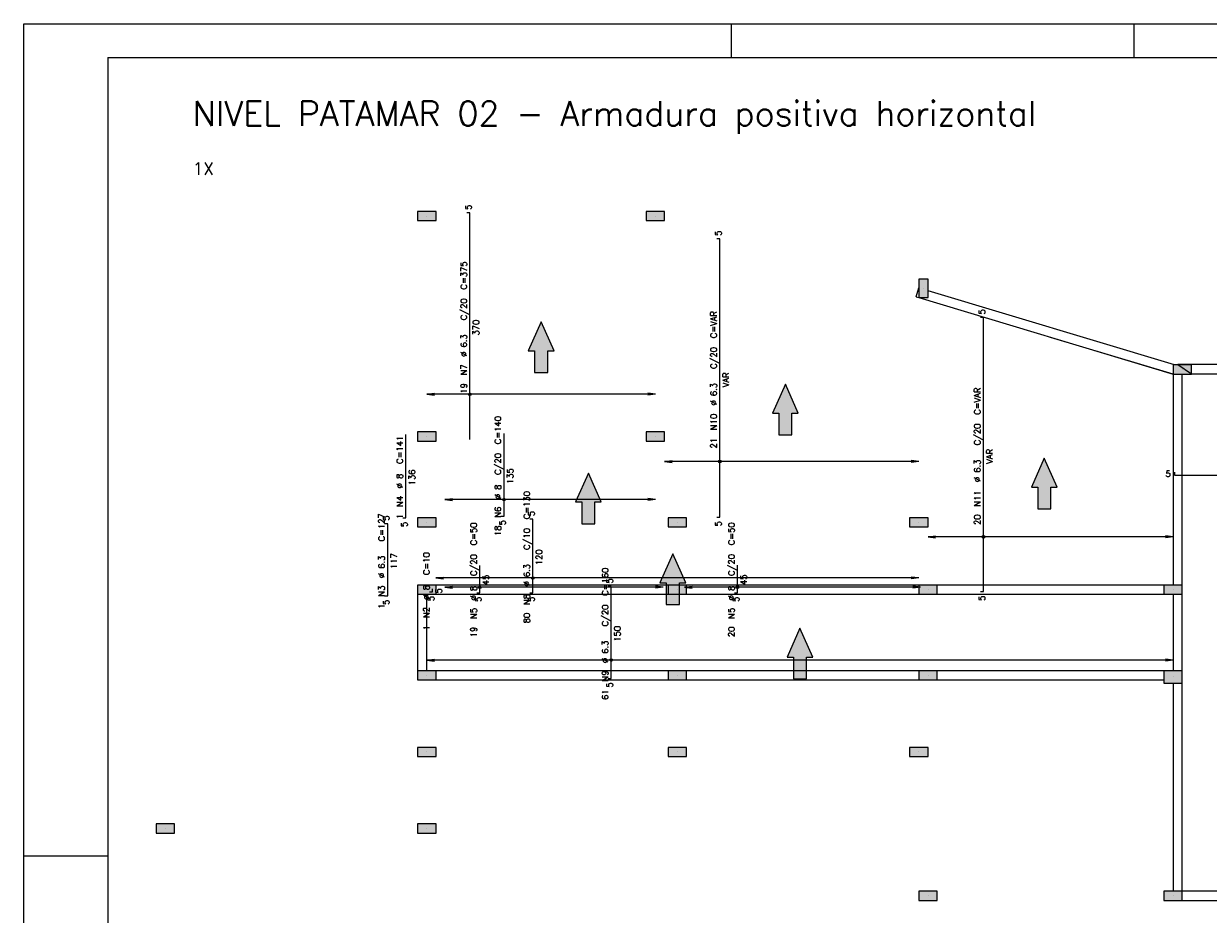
# Model space of a CAD drawing. Extents: x 0 to 119, y 0 to 84.
# Tile 4 of 12: x 0 to 35, y 58 to 84. Entities that reach past the tile are written whole.
import ezdxf

# ---------------------------------------------------------------- set-up
doc = ezdxf.new("R2010")
doc.units = 0
doc.header["$MEASUREMENT"] = 0
for name, color, linetype in [('1', 1, 'CONTINUOUS'), ('2', 2, 'CONTINUOUS'), ('6', 6, 'CONTINUOUS'), ('7', 7, 'CONTINUOUS'), ('8', 8, 'CONTINUOUS'), ('9', 9, 'CONTINUOUS')]:
    doc.layers.add(name, color=color, linetype=linetype)
doc.styles.get("Standard").update_dxf_attribs({"font": 'ROMANS.SHX'})

msp = doc.modelspace()

# ---------------------------------------------------------------- linework, layer by layer
at = {"layer": '1', "linetype": 'Continuous'}
for p, q in [((0, 0), (0, 84.099998)), ((0, 84.099998), (118.900002, 84.099998)), ((21, 83.099998), (21, 84.099998)), ((32.950001, 83.099998), (32.950001, 84.099998)), ((11.963434, 78.390398), (11.963434, 78.390398)), ((18.745252, 78.390398), (18.745252, 78.390398)), ((26.699797, 76.241755), (26.699797, 76.241755)), ((34.108888, 73.696478), (30.472525, 74.78867)), ((34.381615, 73.832841), (34.381615, 73.832841)), ((11.963434, 71.844944), (11.963434, 71.844944)), ((18.745252, 71.844944), (18.745252, 71.844944)), ((11.963434, 69.299489), (11.963434, 69.299489)), ((19.399797, 69.299489), (19.399797, 69.299489)), ((26.563434, 69.299489), (26.563434, 69.299489)), ((11.963434, 67.299489), (11.963434, 67.299489)), ((19.399797, 67.299489), (19.399797, 67.299489)), ((26.836161, 67.299489), (26.836161, 67.299489)), ((34.108888, 67.435853), (30.472525, 67.435853)), ((34.108888, 67.299489), (34.108888, 67.299489)), ((11.963434, 64.754035), (11.963434, 64.754035)), ((19.399797, 64.754035), (19.399797, 64.754035)), ((26.836161, 64.754035), (26.836161, 64.754035)), ((34.108888, 64.70858), (34.108888, 64.70858)), ((11.963434, 62.481307), (11.963434, 62.481307)), ((19.399797, 62.481307), (19.399797, 62.481307)), ((26.563434, 62.481307), (26.563434, 62.481307)), ((4.199797, 60.20858), (4.199797, 60.20858)), ((11.963434, 60.20858), (11.963434, 60.20858)), ((0, 59.400002), (2.5, 59.400002)), ((26.836161, 58.20858), (26.836161, 58.20858)), ((34.108888, 58.20858), (34.108888, 58.20858))]:
    msp.add_line(p, q, dxfattribs=at)
for points in [[(26.484779, 75.992831), (26.563434, 76.25397)], [(26.484779, 75.992831), (26.563434, 75.96914)], [(26.563434, 75.96914), (34.108888, 73.696478)], [(34.149069, 73.969205), (26.836161, 76.171826)], [(41.32707, 73.981307), (34.245252, 73.981307)], [(34.245252, 73.981307), (34.654343, 73.70858)], [(34.108888, 73.696478), (34.108888, 67.435853)], [(34.381615, 67.435853), (34.381615, 73.696478)], [(34.654343, 73.70858), (41.32707, 73.70858)], [(11.690706, 67.163125), (11.690706, 64.890398)], [(11.963434, 64.890398), (11.963434, 67.163125)], [(19.12707, 67.435853), (12.236161, 67.435853)], [(12.236161, 67.163125), (19.12707, 67.163125)], [(26.563434, 67.435853), (19.672525, 67.435853)], [(19.672525, 67.163125), (26.563434, 67.163125)], [(33.836161, 67.435853), (27.108888, 67.435853)], [(27.108888, 67.163125), (33.836161, 67.163125)], [(34.108888, 67.163125), (34.108888, 64.890398)], [(34.381615, 64.890398), (34.381615, 67.163125)], [(19.12707, 64.890398), (12.236161, 64.890398)], [(26.563434, 64.890398), (19.672525, 64.890398)], [(33.836161, 64.890398), (27.108888, 64.890398)], [(12.236161, 64.617671), (19.12707, 64.617671)], [(19.672525, 64.617671), (26.563434, 64.617671)], [(27.108888, 64.617671), (33.836161, 64.617671)], [(34.108888, 64.526762), (34.108888, 58.344944)], [(34.381615, 58.344944), (34.381615, 64.526762)], [(37.690706, 58.344944), (34.381615, 58.344944)], [(34.381615, 58.072216), (37.690706, 58.072216)]]:
    msp.add_lwpolyline(points, dxfattribs=at)
at = {"layer": '2', "linetype": 'Continuous'}
for p, q in [((11.963434, 73.099489), (12.188762, 73.129154)), ((18.745252, 73.099489), (18.519923, 73.129154)), ((18.745252, 73.099489), (11.963434, 73.099489)), ((11.963434, 73.099489), (12.188762, 73.069824)), ((11.963434, 73.099489), (11.963434, 73.099489)), ((18.745252, 73.099489), (18.519923, 73.069824)), ((18.745252, 73.099489), (18.745252, 73.099489)), ((19.017979, 71.103074), (19.243307, 71.132739)), ((26.563434, 71.103074), (19.017979, 71.103074)), ((19.017979, 71.103074), (19.243307, 71.073408)), ((19.017979, 71.103074), (19.017979, 71.103074)), ((26.563434, 71.103074), (26.338105, 71.132739)), ((26.563434, 71.103074), (26.338105, 71.073408)), ((26.563434, 71.103074), (26.563434, 71.103074)), ((12.498838, 69.972216), (12.724167, 70.001881)), ((18.745252, 69.972216), (12.498838, 69.972216)), ((12.498838, 69.972216), (12.724167, 69.942551)), ((12.498838, 69.972216), (12.498838, 69.972216)), ((18.745252, 69.972216), (18.519923, 70.001881)), ((18.745252, 69.972216), (18.519923, 69.942551)), ((18.745252, 69.972216), (18.745252, 69.972216)), ((26.836161, 68.867966), (27.061489, 68.897631)), ((34.108888, 68.867966), (26.836161, 68.867966)), ((26.836161, 68.867966), (27.061489, 68.838301)), ((26.836161, 68.867966), (26.836161, 68.867966)), ((34.108888, 68.867966), (33.88356, 68.897631)), ((34.108888, 68.867966), (33.88356, 68.838301)), ((34.108888, 68.867966), (34.108888, 68.867966)), ((12.233804, 67.644944), (12.459132, 67.674609)), ((26.563434, 67.644944), (12.233804, 67.644944)), ((12.233804, 67.644944), (12.459132, 67.615279)), ((12.233804, 67.644944), (12.233804, 67.644944)), ((26.563434, 67.644944), (26.338105, 67.674609)), ((26.563434, 67.644944), (26.338105, 67.615279)), ((26.563434, 67.644944), (26.563434, 67.644944)), ((12.497525, 67.370399), (12.722853, 67.400064)), ((18.972525, 67.370399), (12.497525, 67.370399)), ((12.497525, 67.370399), (12.722853, 67.340734)), ((12.497525, 67.370399), (12.497525, 67.370399)), ((18.972525, 67.370399), (18.747196, 67.400064)), ((18.972525, 67.370399), (18.747196, 67.340734)), ((18.972525, 67.370399), (18.972525, 67.370399)), ((19.608888, 67.372216), (19.834217, 67.401881)), ((26.608888, 67.372216), (19.608888, 67.372216)), ((19.608888, 67.372216), (19.834217, 67.342551)), ((19.608888, 67.372216), (19.608888, 67.372216)), ((26.608888, 67.372216), (26.38356, 67.401881)), ((26.608888, 67.372216), (26.38356, 67.342551)), ((26.608888, 67.372216), (26.608888, 67.372216)), ((11.963434, 65.20858), (12.188762, 65.238245)), ((34.108888, 65.20858), (11.963434, 65.20858)), ((11.963434, 65.20858), (12.188762, 65.178915)), ((11.963434, 65.20858), (11.963434, 65.20858)), ((34.108888, 65.20858), (33.88356, 65.238245)), ((34.108888, 65.20858), (33.88356, 65.178915)), ((34.108888, 65.20858), (34.108888, 65.20858))]:
    msp.add_line(p, q, dxfattribs=at)
for points in [[(11.690706, 78.526762), (11.690706, 78.254035), (12.236161, 78.254035), (12.236161, 78.526762), (11.690706, 78.526762)], [(18.472525, 78.526762), (18.472525, 78.254035), (19.017979, 78.254035), (19.017979, 78.526762), (18.472525, 78.526762)], [(26.836161, 76.514483), (26.563434, 76.514483), (26.563434, 75.969028), (26.836161, 75.969028), (26.836161, 76.514483)], [(34.654343, 73.696478), (34.654343, 73.969205), (34.108888, 73.969205), (34.108888, 73.696478), (34.654343, 73.696478)], [(11.690706, 71.981307), (11.690706, 71.70858), (12.236161, 71.70858), (12.236161, 71.981307), (11.690706, 71.981307)], [(18.472525, 71.981307), (18.472525, 71.70858), (19.017979, 71.70858), (19.017979, 71.981307), (18.472525, 71.981307)], [(11.690706, 69.435853), (11.690706, 69.163125), (12.236161, 69.163125), (12.236161, 69.435853), (11.690706, 69.435853)], [(19.12707, 69.435853), (19.12707, 69.163125), (19.672525, 69.163125), (19.672525, 69.435853), (19.12707, 69.435853)], [(26.290706, 69.435853), (26.290706, 69.163125), (26.836161, 69.163125), (26.836161, 69.435853), (26.290706, 69.435853)], [(12.236161, 67.163125), (12.236161, 67.435853), (11.690706, 67.435853), (11.690706, 67.163125), (12.236161, 67.163125)], [(19.12707, 67.435853), (19.12707, 67.163125), (19.672525, 67.163125), (19.672525, 67.435853), (19.12707, 67.435853)], [(27.108888, 67.163125), (27.108888, 67.435853), (26.563434, 67.435853), (26.563434, 67.163125), (27.108888, 67.163125)], [(34.381615, 67.163125), (34.381615, 67.435853), (33.836161, 67.435853), (33.836161, 67.163125), (34.381615, 67.163125)], [(12.236161, 64.617671), (12.236161, 64.890398), (11.690706, 64.890398), (11.690706, 64.617671), (12.236161, 64.617671)], [(19.672525, 64.617671), (19.672525, 64.890398), (19.12707, 64.890398), (19.12707, 64.617671), (19.672525, 64.617671)], [(27.108888, 64.617671), (27.108888, 64.890398), (26.563434, 64.890398), (26.563434, 64.617671), (27.108888, 64.617671)], [(34.381615, 64.526762), (34.381615, 64.890398), (33.836161, 64.890398), (33.836161, 64.526762), (34.381615, 64.526762)], [(12.236161, 62.344944), (12.236161, 62.617671), (11.690706, 62.617671), (11.690706, 62.344944), (12.236161, 62.344944)], [(19.672525, 62.344944), (19.672525, 62.617671), (19.12707, 62.617671), (19.12707, 62.344944), (19.672525, 62.344944)], [(26.836161, 62.344944), (26.836161, 62.617671), (26.290706, 62.617671), (26.290706, 62.344944), (26.836161, 62.344944)], [(4.472525, 60.072216), (4.472525, 60.344944), (3.92707, 60.344944), (3.92707, 60.072216), (4.472525, 60.072216)], [(12.236161, 60.072216), (12.236161, 60.344944), (11.690706, 60.344944), (11.690706, 60.072216), (12.236161, 60.072216)], [(27.108888, 58.072216), (27.108888, 58.344944), (26.563434, 58.344944), (26.563434, 58.072216), (27.108888, 58.072216)], [(34.381615, 58.072216), (34.381615, 58.344944), (33.836161, 58.344944), (33.836161, 58.072216), (34.381615, 58.072216)]]:
    msp.add_lwpolyline(points, dxfattribs=at)
for centre, radius in [((13.241805, 73.099489), 0.037841), ((13.241805, 73.099489), 0.018864), ((20.656683, 71.103074), 0.037841), ((20.656683, 71.103074), 0.018864), ((14.253782, 69.972216), 0.037841), ((14.253782, 69.972216), 0.018864), ((28.479797, 68.867966), 0.037841), ((28.479797, 68.867966), 0.018864), ((15.11048, 67.644944), 0.037841), ((15.11048, 67.644944), 0.018864), ((13.532979, 67.370399), 0.037841), ((13.532979, 67.370399), 0.018864), ((21.183888, 67.372216), 0.037841), ((21.183888, 67.372216), 0.018864), ((17.435105, 65.20858), 0.037841), ((17.435105, 65.20858), 0.018864)]:
    msp.add_circle(centre, radius, dxfattribs=at)
at = {"layer": '6', "linetype": 'Continuous'}
for p, q in [((13.241805, 78.481307), (13.150896, 78.481307)), ((13.241805, 71.754035), (13.241805, 78.481307)), ((20.656683, 77.71246), (20.565774, 77.71246)), ((20.656683, 69.450728), (20.656683, 77.71246)), ((28.479797, 75.377354), (28.388888, 75.377354)), ((28.479797, 67.240618), (28.479797, 75.377354)), ((11.340818, 69.430497), (11.340818, 71.908607)), ((14.253782, 69.481307), (14.253782, 71.935853)), ((34.154343, 70.784461), (34.154343, 70.693552)), ((34.154343, 70.693552), (41.82707, 70.693552)), ((10.802015, 69.254163), (10.711106, 69.254163)), ((10.802015, 67.117996), (10.802015, 69.254163)), ((11.249909, 69.430497), (11.340818, 69.430497)), ((14.162873, 69.481307), (14.253782, 69.481307)), ((15.11048, 69.390398), (15.019571, 69.390398)), ((15.11048, 67.20858), (15.11048, 69.390398)), ((20.565774, 69.450728), (20.656683, 69.450728)), ((13.532979, 67.20858), (13.532979, 68.017671)), ((21.183888, 67.20858), (21.183888, 68.026762)), ((12.04207, 67.230739), (12.132979, 67.230739)), ((12.132979, 67.230739), (12.132979, 67.321648)), ((13.44207, 67.20858), (13.532979, 67.20858)), ((15.019571, 67.20858), (15.11048, 67.20858)), ((17.435105, 67.390398), (17.344196, 67.390398)), ((17.435105, 64.663125), (17.435105, 67.390398)), ((21.092979, 67.20858), (21.183888, 67.20858)), ((28.388888, 67.240618), (28.479797, 67.240618)), ((10.711106, 67.117996), (10.802015, 67.117996)), ((17.344196, 64.663125), (17.435105, 64.663125))]:
    msp.add_line(p, q, dxfattribs=at)
for points in [[(15.55005, 73.743187), (15.55005, 74.390398), (15.737148, 74.390398), (15.354343, 75.246087), (14.971538, 74.390398), (15.158635, 74.390398), (15.158635, 73.743187), (15.55005, 73.743187)], [(22.798602, 71.892046), (22.798602, 72.539257), (22.985699, 72.539257), (22.602895, 73.394946), (22.22009, 72.539257), (22.407187, 72.539257), (22.407187, 71.892046), (22.798602, 71.892046)], [(30.481919, 69.695619), (30.481919, 70.34283), (30.669017, 70.34283), (30.286212, 71.198519), (29.903407, 70.34283), (30.090504, 70.34283), (30.090504, 69.695619), (30.481919, 69.695619)], [(16.952314, 69.253826), (16.952314, 69.901037), (17.139411, 69.901037), (16.756606, 70.756726), (16.373802, 69.901037), (16.560899, 69.901037), (16.560899, 69.253826), (16.952314, 69.253826)], [(19.459141, 66.856823), (19.459141, 67.504035), (19.646239, 67.504035), (19.263434, 68.359723), (18.880629, 67.504035), (19.067726, 67.504035), (19.067726, 66.856823), (19.459141, 66.856823)], [(23.231868, 64.652278), (23.231868, 65.299489), (23.418966, 65.299489), (23.036161, 66.155178), (22.653356, 65.299489), (22.840453, 65.299489), (22.840453, 64.652278), (23.231868, 64.652278)]]:
    msp.add_lwpolyline(points, dxfattribs=at)
at = {"layer": '8', "linetype": 'Continuous'}
for q in [(117.900002, 83.099998), (2.5, 1)]:
    msp.add_line((2.5, 83.099998), q, dxfattribs=at)
at = {"layer": '9', "linetype": 'Continuous'}
for points in [[(11.690706, 78.526762), (11.690706, 78.254035), (12.236161, 78.254035)], [(11.690706, 78.526762), (12.236161, 78.254035), (12.236161, 78.526762)], [(11.690706, 78.526762), (12.236161, 78.526762), (11.690706, 78.526762)], [(18.472525, 78.526762), (18.472525, 78.254035), (19.017979, 78.254035)], [(18.472525, 78.526762), (19.017979, 78.254035), (19.017979, 78.526762)], [(18.472525, 78.526762), (19.017979, 78.526762), (18.472525, 78.526762)], [(26.836161, 76.514483), (26.563434, 76.514483), (26.563434, 75.969028)], [(26.836161, 76.514483), (26.563434, 75.969028), (26.836161, 75.969028)], [(26.836161, 76.514483), (26.836161, 75.969028), (26.836161, 76.514483)], [(15.354343, 75.246087), (14.971538, 74.390398), (15.158635, 74.390398)], [(15.354343, 75.246087), (15.158635, 74.390398), (15.55005, 73.743187)], [(15.354343, 75.246087), (15.55005, 73.743187), (15.55005, 74.390398)], [(15.354343, 75.246087), (15.55005, 74.390398), (15.737148, 74.390398)], [(15.55005, 73.743187), (15.158635, 74.390398), (15.158635, 73.743187)], [(34.654343, 73.696478), (34.654343, 73.969205), (34.108888, 73.969205)], [(34.654343, 73.696478), (34.108888, 73.969205), (34.108888, 73.696478)], [(34.654343, 73.696478), (34.108888, 73.696478), (34.654343, 73.696478)], [(22.602895, 73.394946), (22.22009, 72.539257), (22.407187, 72.539257)], [(22.602895, 73.394946), (22.407187, 72.539257), (22.798602, 71.892046)], [(22.602895, 73.394946), (22.798602, 71.892046), (22.798602, 72.539257)], [(22.602895, 73.394946), (22.798602, 72.539257), (22.985699, 72.539257)], [(22.798602, 71.892046), (22.407187, 72.539257), (22.407187, 71.892046)], [(11.690706, 71.981307), (11.690706, 71.70858), (12.236161, 71.70858)], [(11.690706, 71.981307), (12.236161, 71.70858), (12.236161, 71.981307)], [(11.690706, 71.981307), (12.236161, 71.981307), (11.690706, 71.981307)], [(18.472525, 71.981307), (18.472525, 71.70858), (19.017979, 71.70858)], [(18.472525, 71.981307), (19.017979, 71.70858), (19.017979, 71.981307)], [(18.472525, 71.981307), (19.017979, 71.981307), (18.472525, 71.981307)], [(30.286212, 71.198519), (29.903407, 70.34283), (30.090504, 70.34283)], [(30.286212, 71.198519), (30.090504, 70.34283), (30.481919, 69.695619)], [(30.286212, 71.198519), (30.481919, 69.695619), (30.481919, 70.34283)], [(30.286212, 71.198519), (30.481919, 70.34283), (30.669017, 70.34283)], [(16.756606, 70.756726), (16.373802, 69.901037), (16.560899, 69.901037)], [(16.756606, 70.756726), (16.560899, 69.901037), (16.952314, 69.253826)], [(16.756606, 70.756726), (16.952314, 69.253826), (16.952314, 69.901037)], [(16.756606, 70.756726), (16.952314, 69.901037), (17.139411, 69.901037)], [(30.481919, 69.695619), (30.090504, 70.34283), (30.090504, 69.695619)], [(16.952314, 69.253826), (16.560899, 69.901037), (16.560899, 69.253826)], [(11.690706, 69.435853), (11.690706, 69.163125), (12.236161, 69.163125)], [(11.690706, 69.435853), (12.236161, 69.163125), (12.236161, 69.435853)], [(11.690706, 69.435853), (12.236161, 69.435853), (11.690706, 69.435853)], [(19.12707, 69.435853), (19.12707, 69.163125), (19.672525, 69.163125)], [(19.12707, 69.435853), (19.672525, 69.163125), (19.672525, 69.435853)], [(19.12707, 69.435853), (19.672525, 69.435853), (19.12707, 69.435853)], [(26.290706, 69.435853), (26.290706, 69.163125), (26.836161, 69.163125)], [(26.290706, 69.435853), (26.836161, 69.163125), (26.836161, 69.435853)], [(26.290706, 69.435853), (26.836161, 69.435853), (26.290706, 69.435853)], [(19.263434, 68.359723), (18.880629, 67.504035), (19.067726, 67.504035)], [(19.263434, 68.359723), (19.067726, 67.504035), (19.459141, 66.856823)], [(19.263434, 68.359723), (19.459141, 66.856823), (19.459141, 67.504035)], [(19.263434, 68.359723), (19.459141, 67.504035), (19.646239, 67.504035)], [(19.459141, 66.856823), (19.067726, 67.504035), (19.067726, 66.856823)], [(12.236161, 67.163125), (12.236161, 67.435853), (11.690706, 67.435853)], [(12.236161, 67.163125), (11.690706, 67.435853), (11.690706, 67.163125)], [(12.236161, 67.163125), (11.690706, 67.163125), (12.236161, 67.163125)], [(19.12707, 67.435853), (19.12707, 67.163125), (19.672525, 67.163125)], [(19.12707, 67.435853), (19.672525, 67.163125), (19.672525, 67.435853)], [(19.12707, 67.435853), (19.672525, 67.435853), (19.12707, 67.435853)], [(27.108888, 67.163125), (27.108888, 67.435853), (26.563434, 67.435853)], [(27.108888, 67.163125), (26.563434, 67.435853), (26.563434, 67.163125)], [(27.108888, 67.163125), (26.563434, 67.163125), (27.108888, 67.163125)], [(34.381615, 67.163125), (34.381615, 67.435853), (33.836161, 67.435853)], [(34.381615, 67.163125), (33.836161, 67.435853), (33.836161, 67.163125)], [(34.381615, 67.163125), (33.836161, 67.163125), (34.381615, 67.163125)], [(23.036161, 66.155178), (22.653356, 65.299489), (22.840453, 65.299489)], [(23.036161, 66.155178), (22.840453, 65.299489), (23.231868, 64.652278)], [(23.036161, 66.155178), (23.231868, 64.652278), (23.231868, 65.299489)], [(23.036161, 66.155178), (23.231868, 65.299489), (23.418966, 65.299489)], [(23.231868, 64.652278), (22.840453, 65.299489), (22.840453, 64.652278)], [(12.236161, 64.617671), (12.236161, 64.890398), (11.690706, 64.890398)], [(12.236161, 64.617671), (11.690706, 64.890398), (11.690706, 64.617671)], [(19.672525, 64.617671), (19.672525, 64.890398), (19.12707, 64.890398)], [(19.672525, 64.617671), (19.12707, 64.890398), (19.12707, 64.617671)], [(27.108888, 64.617671), (27.108888, 64.890398), (26.563434, 64.890398)], [(27.108888, 64.617671), (26.563434, 64.890398), (26.563434, 64.617671)], [(34.381615, 64.526762), (34.381615, 64.890398), (33.836161, 64.890398)], [(34.381615, 64.526762), (33.836161, 64.890398), (33.836161, 64.526762)], [(12.236161, 64.617671), (11.690706, 64.617671), (12.236161, 64.617671)], [(19.672525, 64.617671), (19.12707, 64.617671), (19.672525, 64.617671)], [(27.108888, 64.617671), (26.563434, 64.617671), (27.108888, 64.617671)], [(34.381615, 64.526762), (33.836161, 64.526762), (34.381615, 64.526762)], [(12.236161, 62.344944), (12.236161, 62.617671), (11.690706, 62.617671)], [(12.236161, 62.344944), (11.690706, 62.617671), (11.690706, 62.344944)], [(19.672525, 62.344944), (19.672525, 62.617671), (19.12707, 62.617671)], [(19.672525, 62.344944), (19.12707, 62.617671), (19.12707, 62.344944)], [(26.836161, 62.344944), (26.836161, 62.617671), (26.290706, 62.617671)], [(26.836161, 62.344944), (26.290706, 62.617671), (26.290706, 62.344944)], [(12.236161, 62.344944), (11.690706, 62.344944), (12.236161, 62.344944)], [(19.672525, 62.344944), (19.12707, 62.344944), (19.672525, 62.344944)], [(26.836161, 62.344944), (26.290706, 62.344944), (26.836161, 62.344944)], [(4.472525, 60.072216), (4.472525, 60.344944), (3.92707, 60.344944)], [(4.472525, 60.072216), (3.92707, 60.344944), (3.92707, 60.072216)], [(12.236161, 60.072216), (12.236161, 60.344944), (11.690706, 60.344944)], [(12.236161, 60.072216), (11.690706, 60.344944), (11.690706, 60.072216)], [(4.472525, 60.072216), (3.92707, 60.072216), (4.472525, 60.072216)], [(12.236161, 60.072216), (11.690706, 60.072216), (12.236161, 60.072216)], [(27.108888, 58.072216), (27.108888, 58.344944), (26.563434, 58.344944)], [(27.108888, 58.072216), (26.563434, 58.344944), (26.563434, 58.072216)], [(27.108888, 58.072216), (26.563434, 58.072216), (27.108888, 58.072216)], [(34.381615, 58.072216), (34.381615, 58.344944), (33.836161, 58.344944)], [(34.381615, 58.072216), (33.836161, 58.344944), (33.836161, 58.072216)], [(34.381615, 58.072216), (33.836161, 58.072216), (34.381615, 58.072216)]]:
    msp.add_solid(points, dxfattribs=at)

# ---------------------------------------------------------------- texts
at = {"layer": '1', "linetype": 'Continuous'}
msp.add_text('1X', height=0.363636, dxfattribs=at).set_placement((5.017979, 79.617671))
at = {"layer": '2', "linetype": 'Continuous'}
for s, p in [('5', (13.28726, 78.572216)), ('5', (20.702137, 77.803369)), ('C=375', (13.150896, 76.20858)), ('C/20', (13.150896, 75.299489)), ('5', (28.525252, 75.468263)), ('370', (13.514533, 74.844944)), ('C=VAR', (20.565774, 74.763412)), ('%%c 6.3', (13.150896, 74.20858)), ('C/20', (20.565774, 73.854321)), ('N7', (13.150896, 73.663125)), ('VAR', (20.92941, 73.308867)), ('19', (13.150896, 73.117671)), ('%%c 6.3', (20.565774, 72.763412)), ('C=VAR', (28.388888, 72.490804)), ('N10', (20.565774, 72.036139)), ('C=140', (14.162873, 71.617671)), ('C/20', (28.388888, 71.581713)), ('C=141', (11.249909, 71.033188)), ('21', (20.565774, 71.490685)), ('VAR', (28.752525, 71.036259)), ('C/20', (14.162873, 70.70858)), ('%%c 6.3', (28.388888, 70.490804)), ('%%c 8', (11.249909, 70.305915)), ('136', (11.613545, 70.396824)), ('135', (14.526509, 70.435853)), ('%%c 8', (14.162873, 69.981307)), ('N4', (11.249909, 69.760461)), ('C=130', (15.019571, 69.390398)), ('N11', (28.388888, 69.763531)), ('N6', (14.162873, 69.435853)), ('5', (15.155935, 69.481307)), ('C=127', (10.711106, 68.731534)), ('5', (10.84747, 69.345072)), ('1', (11.249909, 69.396824)), ('5', (11.386272, 69.157769)), ('5', (14.299237, 69.20858)), ('5', (20.702137, 69.178)), ('20', (28.388888, 69.218077)), ('C=50', (13.44207, 68.613125)), ('18', (14.162873, 68.890398)), ('C/10', (15.019571, 68.481307)), ('C=50', (21.092979, 68.617671)), ('%%c 6.3', (10.711106, 67.640625)), ('117', (11.074743, 67.913352)), ('C=10', (12.04207, 67.730739)), ('C/20', (13.44207, 67.704035)), ('120', (15.383207, 68.026762)), ('C/20', (21.092979, 67.70858)), ('%%c 6.3', (15.019571, 67.390398)), ('45', (13.805706, 67.431307)), ('C=160', (17.344196, 67.117671)), ('5', (17.480559, 67.481307)), ('45', (21.456615, 67.435853)), ('N3', (10.711106, 67.095171)), ('%%c 8', (12.04207, 67.003466)), ('5', (12.405706, 67.185285)), ('%%c 8', (13.44207, 66.976762)), ('N8', (15.019571, 66.844944)), ('%%c 8', (21.092979, 66.981307)), ('1', (10.711106, 66.731534)), ('5', (10.84747, 66.845269)), ('5', (12.178434, 66.958012)), ('5', (13.578434, 66.935853)), ('5', (15.155935, 66.935853)), ('5', (21.229343, 66.935853)), ('5', (28.525252, 66.967891)), ('N2', (12.04207, 66.458012)), ('N5', (13.44207, 66.431307)), ('80', (15.019571, 66.299489)), ('C/20', (17.344196, 66.20858)), ('N5', (21.092979, 66.435853)), ('1', (12.04207, 66.094375)), ('19', (13.44207, 65.885853)), ('150', (17.707832, 65.754035)), ('20', (21.092979, 65.890398)), ('%%c 6.3', (17.344196, 65.117671)), ('N9', (17.344196, 64.572216)), ('5', (17.480559, 64.390398)), ('61', (17.344196, 64.026762))]:
    msp.add_text(s, height=0.181818, rotation=90, dxfattribs=at).set_placement(p)
msp.add_text('5', height=0.181818, dxfattribs=at).set_placement((33.881615, 70.648097))
at = {"layer": '7', "linetype": 'Continuous'}
msp.add_text('NIVEL PATAMAR 02 - Armadura positiva horizontal', height=0.727273, dxfattribs=at).set_placement((5.017979, 81.072216))

doc.saveas('drawing.dxf')
